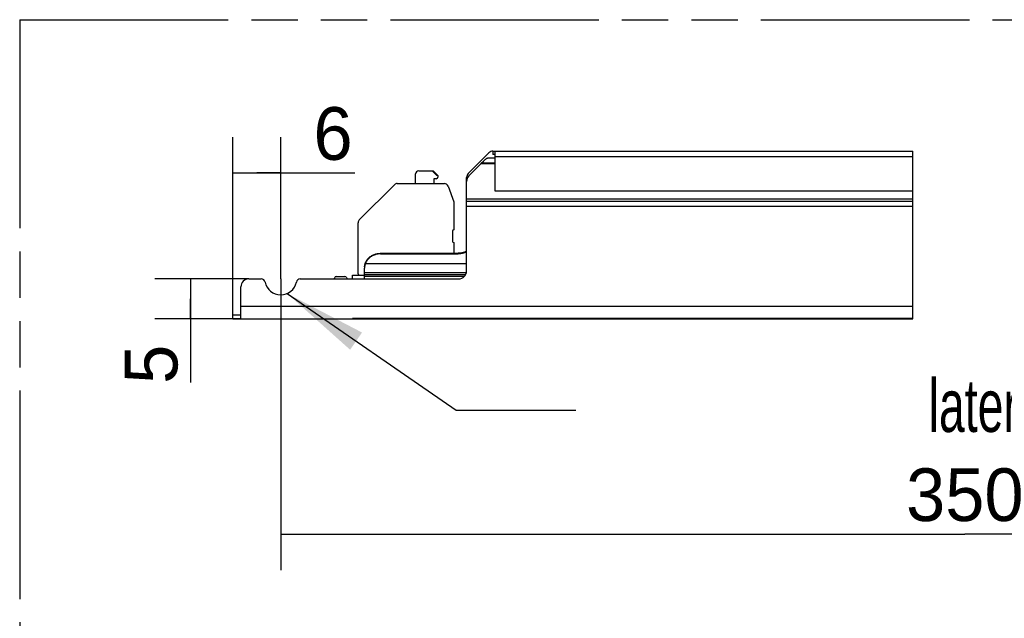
# Model space of a CAD drawing. Header units: millimetres. Extents: x 0 to 210, y 0 to 297.
# Tile 10 of 41: x 50 to 91, y 158 to 183. Entities that reach past the tile are written whole.
import ezdxf
from ezdxf.enums import TextEntityAlignment as Align

# ---------------------------------------------------------------- set-up
doc = ezdxf.new("R2010")
doc.units = ezdxf.units.MM
doc.header["$LTSCALE"] = 19.36
doc.linetypes.add('PHANTOM', pattern=[0.8, 0.45, -0.05, 0.1, -0.05, 0.1, -0.05])
doc.layers.get('0').update_dxf_attribs({"linetype": 'CONTINUOUS'})
for name, color, linetype in [('DEFAULT_3', 7, 'PHANTOM'), ('Z_DIM_2D', 7, 'CONTINUOUS'), ('Z_NOTICE', 7, 'CONTINUOUS')]:
    doc.layers.add(name, color=color, linetype=linetype)
doc.styles.get("Standard").update_dxf_attribs({"font": 'txt', "width": 0.7})
doc.styles.add('TEXTSTYLE_3', font='tridonic-metric-print-light.otf')
doc.dimstyles.new('DIMSTYLE_1', dxfattribs={"dimtxt": 2.2, "dimasz": 3.5, "dimexe": 1.5, "dimexo": 0, "dimgap": 0.55, "dimtad": 1, "dimdec": 3, "dimlfac": 3, "dimdsep": 46, "dimtxsty": 'TEXTSTYLE_3', "dimblk": '_FILLED', "dimblk1": '_FILLED', "dimblk2": '_FILLED', "dimcen": 0.09, "dimclrt": 5, "dimadec": 4, "dimazin": 2, "dimtp": 0.5, "dimtm": 0.5, "dimtfac": 1, "dimtdec": 3, "dimtofl": 0, "dimtmove": 0, "dimatfit": 3, "dimldrblk": '_FILLED', "dimfxl": 0, "dimtolj": 1, "dimarcsym": 0})
doc.dimstyles.new('DIMSTYLE_3', dxfattribs={"dimtxt": 2.2, "dimasz": 3.5, "dimexe": 1.5, "dimexo": 0, "dimgap": 0.55, "dimtad": 1, "dimdec": 3, "dimlfac": 3, "dimdsep": 46, "dimtxsty": 'TEXTSTYLE_3', "dimblk": '_FILLED', "dimblk1": '_FILLED', "dimblk2": '_FILLED', "dimcen": 0.09, "dimclrt": 5, "dimadec": 4, "dimazin": 2, "dimtp": 0.1, "dimtm": 0.1, "dimtfac": 1, "dimtdec": 3, "dimtofl": 0, "dimtmove": 0, "dimatfit": 3, "dimldrblk": '_FILLED', "dimfxl": 0, "dimtolj": 1, "dimarcsym": 0})
doc.dimstyles.get("Standard").update_dxf_attribs({"dimtxt": 3.5, "dimasz": 3.5, "dimexe": 1.5, "dimexo": 0, "dimtad": 1, "dimdec": 4, "dimdsep": 46, "dimtxsty": 'Standard', "dimblk": '_FILLED', "dimblk1": '_FILLED', "dimblk2": '_FILLED', "dimcen": 0.09, "dimclrt": 5, "dimadec": 4, "dimazin": 2, "dimtol": 1, "dimtp": 0.0001, "dimtm": 0.0001, "dimtfac": 1, "dimtdec": 4, "dimtofl": 0, "dimtmove": 0, "dimatfit": 3, "dimldrblk": '_FILLED', "dimfxl": 0, "dimtolj": 1, "dimarcsym": 0})

# ---------------------------------------------------------------- blocks, each defined once
blk = doc.blocks.new('*D2')
at = {"layer": 'Z_DIM_2D', "color": 2, "linetype": 'Continuous', "transparency": 16777216}
for p, q in [((61.037, 171.854), (61.037, 159.693)), ((118.207, 171.854), (118.207, 159.693)), ((61.037, 161.193), (89.622, 161.193)), ((118.207, 161.193), (89.622, 161.193))]:
    blk.add_line(p, q, dxfattribs=at)
at = {"layer": 'Z_DIM_2D', "color": 5, "linetype": 'Continuous', "transparency": 16777216, "style": 'TEXTSTYLE_3'}
blk.add_text('350', height=2.2, dxfattribs=at).set_placement((89.622, 161.743), align=Align.CENTER)
blk = doc.blocks.new('_FILLED')
at = {"color": 0, "linetype": 'ByBlock'}
blk.add_solid([(0, 0), (-1, 0.125), (-1, -0.125)], dxfattribs=at)
blk = doc.blocks.new('_NONE')
blk = doc.blocks.new('*D4')
at = {"layer": 'Z_DIM_2D', "color": 2, "linetype": 'Continuous', "transparency": 16777216}
for p, q in [((59.703, 171.854), (55.771, 171.854)), ((57.271, 171.854), (57.271, 171.021)), ((57.271, 170.187), (57.271, 171.021)), ((57.271, 171.021), (57.271, 167.529)), ((59.37, 170.187), (55.771, 170.187))]:
    blk.add_line(p, q, dxfattribs=at)
at = {"layer": 'Z_DIM_2D', "color": 5, "linetype": 'Continuous', "transparency": 16777216, "style": 'TEXTSTYLE_3'}
blk.add_text('5', height=2.2, rotation=90, dxfattribs=at).set_placement((56.721, 169.107), align=Align.RIGHT)
blk = doc.blocks.new('*D5')
at = {"layer": 'Z_DIM_2D', "color": 2, "linetype": 'Continuous', "transparency": 16777216}
for p, q in [((59.037, 170.354), (59.037, 177.778)), ((61.037, 171.854), (61.037, 177.778)), ((59.037, 176.278), (60.037, 176.278)), ((61.037, 176.278), (60.037, 176.278)), ((60.037, 176.278), (64.126, 176.278))]:
    blk.add_line(p, q, dxfattribs=at)
at = {"layer": 'Z_DIM_2D', "color": 5, "linetype": 'Continuous', "transparency": 16777216, "style": 'TEXTSTYLE_3'}
blk.add_text('6', height=2.2, dxfattribs=at).set_placement((62.404, 176.828))

msp = doc.modelspace()

# ---------------------------------------------------------------- linework, layer by layer
at = {"color": 7, "linetype": 'Continuous'}
for p, q in [((69.73492, 177.11888), (68.8716, 176.25557)), ((69.89991, 177.18722), (87.44761, 177.18722)), ((70.00326, 177.05389), (69.90326, 177.05389)), ((70.00326, 175.52056), (70.00326, 177.18722)), ((69.40042, 176.65722), (68.90089, 176.1577)), ((69.40042, 176.65722), (69.41523, 176.68337)), ((69.41523, 176.68337), (69.508, 176.77579)), ((70.00326, 176.90389), (69.68881, 176.90389)), ((66.66993, 175.83722), (66.66993, 176.23722)), ((66.80326, 176.37056), (67.40326, 176.37056)), ((67.55612, 176.17056), (67.36756, 176.37056)), ((67.40326, 176.37056), (67.60326, 176.17056)), ((67.60326, 176.17056), (67.55612, 176.17056)), ((67.60326, 176.17056), (67.60326, 176.10389)), ((64.31874, 174.31937), (65.78778, 175.78841)), ((65.90563, 175.83722), (67.87418, 175.83722)), ((67.43659, 176.03722), (67.43659, 175.83722)), ((67.53659, 176.03722), (67.43659, 176.03722)), ((68.0308, 175.72756), (68.26993, 175.07056)), ((68.80326, 172.18722), (68.80326, 176.09057)), ((87.44761, 175.52056), (70.00326, 175.52056)), ((68.26993, 175.07056), (68.26993, 173.90389)), ((64.26993, 172.07056), (64.26993, 174.20152)), ((68.21993, 173.85389), (68.21993, 173.42056)), ((68.26993, 173.37056), (68.26993, 172.9228)), ((65.20326, 172.9228), (68.45375, 172.9228)), ((65.20326, 172.8998), (68.45375, 172.8998)), ((68.74885, 172.96194), (68.74885, 172.98494)), ((64.03659, 171.85389), (64.03659, 172.00389)), ((64.03659, 172.00389), (64.53659, 172.00389)), ((64.53659, 171.85389), (64.53659, 172.29825)), ((59.70326, 171.85389), (60.2201, 171.85389)), ((61.85309, 171.85389), (68.46993, 171.85389)), ((63.28659, 171.85389), (63.28659, 171.88722)), ((63.35326, 171.95389), (63.71874, 171.95389)), ((63.77916, 171.9154), (63.80784, 171.85389)), ((59.36993, 170.18722), (59.36993, 171.52056)), ((59.03659, 170.18722), (59.03659, 170.35389)), ((59.03659, 170.35389), (59.36993, 170.35389)), ((59.03659, 170.18722), (87.44761, 170.18722)), ((64.03659, 170.19668), (64.03659, 170.18722)), ((87.44761, 170.19668), (64.03659, 170.19668))]:
    msp.add_line(p, q, dxfattribs=at)
at = {"color": 9, "linetype": 'Continuous'}
for p, q in [((69.90326, 177.18722), (69.90326, 177.05389)), ((87.44761, 176.95389), (70.00326, 176.95389)), ((70.00326, 176.65722), (69.40042, 176.65722)), ((70.00326, 176.68337), (69.41523, 176.68337)), ((87.44761, 175.18722), (68.80326, 175.18722)), ((87.44761, 175.09294), (68.80326, 175.09294)), ((87.44761, 175.08653), (68.80326, 175.08653)), ((87.44761, 174.8744), (68.80326, 174.8744)), ((65.20326, 172.8998), (65.20326, 172.9228)), ((65.79607, 172.8998), (65.79607, 172.9228)), ((68.45375, 172.8998), (68.45375, 172.9228)), ((68.80326, 172.96194), (68.74885, 172.96194)), ((68.80326, 172.99932), (68.79589, 172.99932)), ((64.5689, 172.5063), (64.5689, 172.4833)), ((68.80326, 172.4833), (64.5689, 172.4833)), ((68.79508, 172.11389), (64.53659, 172.11389)), ((68.76376, 172.02989), (64.53659, 172.02989)), ((68.71433, 171.96056), (64.53659, 171.96056)), ((59.36993, 170.72056), (87.44761, 170.72056))]:
    msp.add_line(p, q, dxfattribs=at)
at = {"color": 2, "linetype": 'Continuous'}
msp.add_line((87.44761, 170.18722), (87.44761, 177.18722), dxfattribs=at)
at = {"color": 7, "linetype": 'Continuous'}
for points in [[(69.68881, 176.90389), (69.6722, 176.89559), (69.65584, 176.88684), (69.63973, 176.87763), (69.62388, 176.86798), (69.6083, 176.8579), (69.59302, 176.84738), (69.57803, 176.83645), (69.56335, 176.8251), (69.549, 176.81336), (69.53499, 176.80121), (69.52132, 176.78869), (69.508, 176.77579)], [(64.5689, 172.5063), (64.57566, 172.52422), (64.58304, 172.54192), (64.59104, 172.55941), (64.59964, 172.57666), (64.60884, 172.59366), (64.61862, 172.61039), (64.62899, 172.62684), (64.63992, 172.64298), (64.65141, 172.6588), (64.66345, 172.6743), (64.67602, 172.68944), (64.68911, 172.70422), (64.70271, 172.71861), (64.71681, 172.73262), (64.73139, 172.74622), (64.74643, 172.7594), (64.76193, 172.77214), (64.77786, 172.78444), (64.79421, 172.79628), (64.81097, 172.80765), (64.82812, 172.81854), (64.84564, 172.82894), (64.86351, 172.83884), (64.88172, 172.84822), (64.90024, 172.85709), (64.91907, 172.86542), (64.93818, 172.87321), (64.95754, 172.88046), (64.97716, 172.88716), (64.99699, 172.89329), (65.01703, 172.89886), (65.03726, 172.90386), (65.05765, 172.90828), (65.07818, 172.91212), (65.09884, 172.91538), (65.1196, 172.91805), (65.14044, 172.92013), (65.16134, 172.92161), (65.18228, 172.92251), (65.20326, 172.9228)], [(65.20326, 172.8998), (65.18228, 172.8995), (65.16134, 172.89861), (65.14044, 172.89712), (65.1196, 172.89504), (65.09884, 172.89238), (65.07818, 172.88912), (65.05765, 172.88528), (65.03726, 172.88086), (65.01703, 172.87586), (64.99699, 172.87029), (64.97716, 172.86415), (64.95754, 172.85746), (64.93818, 172.85021), (64.91907, 172.84241), (64.90024, 172.83408), (64.88172, 172.82522), (64.86351, 172.81583), (64.84564, 172.80594), (64.82812, 172.79554), (64.81097, 172.78465), (64.79421, 172.77328), (64.77786, 172.76144), (64.76193, 172.74914), (64.74643, 172.73639), (64.73139, 172.72321), (64.71681, 172.70961), (64.70271, 172.69561), (64.68911, 172.68121), (64.67602, 172.66643), (64.66345, 172.65129), (64.65141, 172.6358), (64.63992, 172.61997), (64.62899, 172.60383), (64.61862, 172.58739), (64.60884, 172.57065), (64.59964, 172.55365), (64.59104, 172.5364), (64.58304, 172.51891), (64.57566, 172.50121), (64.5689, 172.4833)], [(68.74885, 172.98494), (68.73159, 172.97753), (68.71412, 172.97057), (68.69643, 172.96407), (68.67854, 172.95803), (68.66046, 172.95245), (68.64221, 172.94734), (68.62381, 172.9427), (68.60527, 172.93855), (68.5866, 172.93487), (68.56783, 172.93168), (68.54896, 172.92897), (68.53001, 172.92675), (68.511, 172.92503), (68.49195, 172.92379), (68.47286, 172.92305), (68.45375, 172.9228)], [(68.74885, 172.96194), (68.73159, 172.95452), (68.71412, 172.94757), (68.69643, 172.94106), (68.67854, 172.93502), (68.66046, 172.92944), (68.64221, 172.92433), (68.62381, 172.9197), (68.60527, 172.91554), (68.5866, 172.91186), (68.56783, 172.90867), (68.54896, 172.90596), (68.53001, 172.90375), (68.511, 172.90202), (68.49195, 172.90079), (68.47286, 172.90005), (68.45375, 172.8998)], [(68.79589, 172.99932), (68.79057, 172.99457), (68.78509, 172.98981), (68.77946, 172.98505), (68.77367, 172.98031), (68.76772, 172.9756), (68.7616, 172.97096), (68.75531, 172.9664), (68.74885, 172.96194)], [(68.79589, 172.99932), (68.78886, 172.99691), (68.7815, 172.99449), (68.77383, 172.99206), (68.76583, 172.98964), (68.75751, 172.98726), (68.74885, 172.98494)], [(64.53934, 172.35389), (64.54009, 172.36234), (64.54136, 172.37472), (64.54283, 172.38708), (64.54449, 172.39942), (64.54636, 172.41169), (64.54844, 172.4239), (64.55072, 172.43603), (64.55321, 172.44807), (64.55591, 172.46), (64.55883, 172.47181), (64.56196, 172.48346), (64.56532, 172.49497), (64.5689, 172.5063)], [(64.5689, 172.4833), (64.56531, 172.47364), (64.56194, 172.46384), (64.5588, 172.45391), (64.55588, 172.44387), (64.55318, 172.43373), (64.55069, 172.42349), (64.54841, 172.41319), (64.54634, 172.40282), (64.54447, 172.3924), (64.5428, 172.38194), (64.54134, 172.37145), (64.54008, 172.36094), (64.53934, 172.35389)], [(64.53934, 172.35389), (64.53901, 172.35043), (64.53814, 172.33993), (64.53746, 172.32945), (64.53698, 172.319), (64.53669, 172.3086), (64.53659, 172.29825)]]:
    msp.add_lwpolyline(points, dxfattribs=at)
for centre, radius, start, end in [((69.89991, 176.95389), 0.23333, 90, 135), ((66.80326, 176.23722), 0.13333, 90, 180), ((67.53659, 176.10389), 0.06667, 270, 360), ((69.03659, 176.09057), 0.23333, 135, 180), ((69.13659, 175.922), 0.33333, 135, 180), ((65.90563, 175.67056), 0.16667, 90, 135), ((67.87418, 175.67056), 0.16667, 20, 90), ((64.43659, 174.20152), 0.16667, 135, 180), ((68.26993, 173.85389), 0.05, 90, 180), ((68.26993, 173.42056), 0.05, 180, 270), ((68.45375, 173.5715), 0.66667, 300.877624, 301.618692), ((64.33659, 172.07056), 0.06667, 180, 270), ((68.46993, 172.18722), 0.33333, 270, 360), ((59.70326, 171.52056), 0.33333, 90, 180), ((60.2201, 171.68722), 0.16667, 11.536959, 90), ((61.03659, 171.85389), 0.66667, 191.536959, 348.463041), ((61.85309, 171.68722), 0.16667, 90, 168.463041), ((63.35326, 171.88722), 0.06667, 90, 180), ((63.71874, 171.88722), 0.06667, 25, 90)]:
    msp.add_arc(centre, radius, start, end, dxfattribs=at)
at = {"layer": 'DEFAULT_3', "color": 7, "linetype": 'PHANTOM'}
for q in [(50.12864, 132.68), (150.12864, 182.68)]:
    msp.add_line((50.12864, 182.68), q, dxfattribs=at)

# ---------------------------------------------------------------- texts
at = {"layer": 'Z_NOTICE', "color": 5, "linetype": 'Continuous', "width": 0.65873}
msp.add_text('lateral fixing points', height=2.2, dxfattribs=at).set_placement((104.16241, 165.46253), align=Align.RIGHT)

# ---------------------------------------------------------------- dimensions: what is measured, and where the dimension line sits
at = {"layer": 'Z_DIM_2D', "color": 2, "linetype": 'Continuous'}
for base, p1, p2, dimstyle, picture, middle in [((61.03659, 176.27849), (59.03659, 170.35389), (61.03659, 171.85389), 'DIMSTYLE_3', '*D5', (63.26995, 176.27849)), ((118.20715, 161.19343), (61.03659, 171.85389), (118.20715, 171.85389), 'DIMSTYLE_1', '*D2', (89.59557, 161.19343))]:
    dim = msp.add_linear_dim(base=base, p1=p1, p2=p2, dimstyle=dimstyle, override={"dimblk1": 'NONE', "dimblk2": 'NONE', "dimsah": 1}, dxfattribs=at)
    dim.commit()
    dim.dimension.update_dxf_attribs({"geometry": picture, "text_midpoint": middle, "dimtype": 160})
dim = msp.add_linear_dim(base=(57.27107, 170.18722), p1=(59.70326, 171.85389), p2=(59.36993, 170.18722), angle=270, dimstyle='DIMSTYLE_3', override={"dimblk1": 'NONE', "dimblk2": 'NONE', "dimsah": 1}, dxfattribs=at)
dim.commit()
dim.dimension.update_dxf_attribs({"geometry": '*D4', "text_midpoint": (57.27107, 168.30879), "dimtype": 160})

# ---------------------------------------------------------------- leaders
at = {"layer": 'Z_NOTICE', "color": 2, "linetype": 'Continuous'}
msp.add_leader([(61.30479, 171.24355), (68.3635, 166.37145), (73.3635, 166.37145)], dimstyle='Standard', override={"dimtad": 0}, dxfattribs=at)

doc.saveas('drawing.dxf')
